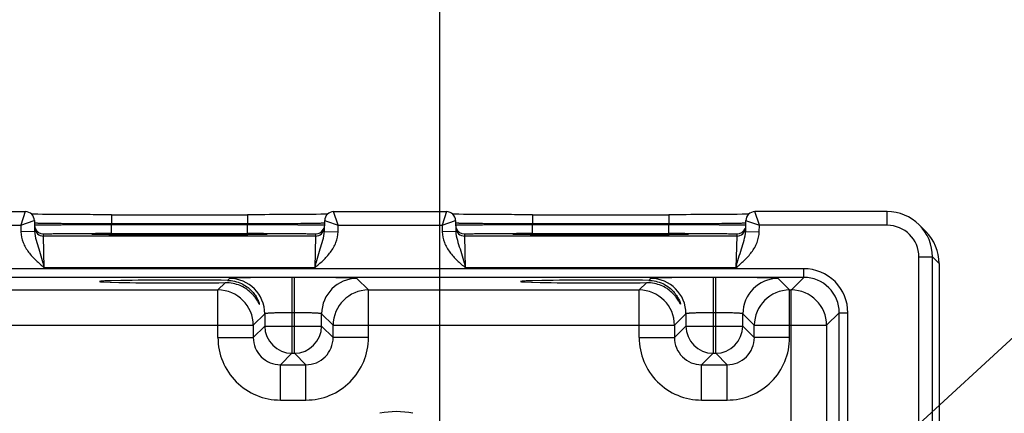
# Model space of a CAD drawing. Header units: inches. Extents: x 0 to 34, y 0 to 22.
# Tile 41 of 97: x 18 to 20.1, y 17.4 to 18.3. Entities that reach past the tile are written whole.
import ezdxf

# ---------------------------------------------------------------- set-up
doc = ezdxf.new("R2010")
doc.units = ezdxf.units.IN
doc.header["$LTSCALE"] = 1.87
doc.header["$MEASUREMENT"] = 0
doc.layers.get('0').update_dxf_attribs({"linetype": 'CONTINUOUS'})
for name, color, linetype in [('COSMETIC', 7, 'CONTINUOUS'), ('DETAIL', 7, 'CONTINUOUS'), ('DIMENSIONS', 7, 'CONTINUOUS')]:
    doc.layers.add(name, color=color, linetype=linetype)
doc.styles.get("Standard").update_dxf_attribs({"font": 'txt', "width": 0.8})
doc.dimstyles.new('DIMSTYLE_1', dxfattribs={"dimtxt": 0.125, "dimasz": 0.18, "dimexe": 0.125, "dimexo": 0.0625, "dimgap": 0.09, "dimtad": 0, "dimtih": 1, "dimtoh": 1, "dimzin": 4, "dimdsep": 46, "dimtxsty": 'STANDARD', "dimblk": '_FILLED', "dimblk1": '_FILLED', "dimblk2": '_FILLED', "dimcen": 0.09, "dimadec": 0, "dimazin": 0, "dimtp": 0.001, "dimtm": 0.001, "dimtfac": 1, "dimtofl": 0, "dimtmove": 0, "dimatfit": 3, "dimldrblk": '_FILLED', "dimfxl": 1, "dimtolj": 1, "dimtzin": 4, "dimarcsym": 0})
doc.dimstyles.get("Standard").update_dxf_attribs({"dimtxt": 0.125, "dimasz": 0.18, "dimexe": 0.125, "dimexo": 0.0625, "dimgap": 0.09, "dimtad": 0, "dimtih": 1, "dimtoh": 1, "dimdec": 3, "dimzin": 4, "dimdsep": 46, "dimtxsty": 'STANDARD', "dimblk": '_FILLED', "dimblk1": '_FILLED', "dimblk2": '_FILLED', "dimcen": 0.09, "dimadec": 0, "dimazin": 0, "dimtol": 1, "dimtp": 0.01, "dimtm": 0.01, "dimtfac": 1, "dimtdec": 3, "dimtofl": 0, "dimtmove": 0, "dimatfit": 3, "dimldrblk": '_FILLED', "dimfxl": 1, "dimtolj": 1, "dimtzin": 4, "dimarcsym": 0})

# ---------------------------------------------------------------- blocks, each defined once
blk = doc.blocks.new('*D15')
at = {"layer": 'DIMENSIONS', "color": 2, "linetype": 'CONTINUOUS'}
blk.add_line((18.8868, 16.7838), (18.8868, 18.5573), dxfattribs=at)
at = {"layer": 'DIMENSIONS', "color": 2, "linetype": 'CONTINUOUS', "insert": (18.8243, 18.6198), "char_height": 0.125, "width": 1.325, "attachment_point": 1, "rotation": 90, "line_spacing_factor": 0.9}
blk.add_mtext('14.89{\\Ftxt.shx;\\W1.000000;\\H0.125000; }[378.3]', dxfattribs=at)
blk = doc.blocks.new('_FILLED')
at = {"color": 0, "linetype": 'BYBLOCK'}
blk.add_solid([(0, 0), (-1, 0.174), (-1, -0.174)], dxfattribs=at)

msp = doc.modelspace()

# ---------------------------------------------------------------- linework, layer by layer
at = {"color": 7, "linetype": 'CONTINUOUS'}
for p, q in [((17.7223, 17.8816), (17.9713, 17.8816)), ((17.9713, 17.8816), (17.9615, 17.8516)), ((17.9902, 17.8758), (17.9852, 17.8759)), ((17.9986, 17.8757), (17.9902, 17.8758)), ((18.0089, 17.8756), (17.9986, 17.8757)), ((18.0223, 17.8754), (18.0089, 17.8756)), ((18.0379, 17.8753), (18.0223, 17.8754)), ((18.049, 17.8752), (18.0379, 17.8753)), ((18.0575, 17.8752), (18.049, 17.8752)), ((18.0646, 17.8751), (18.0575, 17.8752)), ((18.0719, 17.8751), (18.0646, 17.8751)), ((18.0796, 17.8751), (18.0719, 17.8751)), ((18.0855, 17.875), (18.0796, 17.8751)), ((18.0915, 17.875), (18.0855, 17.875)), ((18.0976, 17.875), (18.0915, 17.875)), ((18.1039, 17.875), (18.0976, 17.875)), ((18.1103, 17.875), (18.1039, 17.875)), ((18.1147, 17.875), (18.1103, 17.875)), ((18.1213, 17.8749), (18.1147, 17.875)), ((18.128, 17.8749), (18.1213, 17.8749)), ((18.1325, 17.8749), (18.128, 17.8749)), ((18.1394, 17.8749), (18.1325, 17.8749)), ((18.144, 17.8749), (18.1394, 17.8749)), ((18.151, 17.8749), (18.144, 17.8749)), ((18.1581, 17.8749), (18.151, 17.8749)), ((18.1614, 17.8749), (18.1581, 17.8749)), ((18.1614, 17.8749), (18.4622, 17.8749)), ((18.1614, 17.8749), (18.1614, 17.8553)), ((18.4622, 17.8749), (18.4622, 17.8553)), ((18.4823, 17.8749), (18.4743, 17.8749)), ((18.4927, 17.8749), (18.4823, 17.8749)), ((18.5004, 17.8749), (18.4927, 17.8749)), ((18.5104, 17.875), (18.5004, 17.8749)), ((18.5177, 17.875), (18.5104, 17.875)), ((18.5363, 17.875), (18.5272, 17.875)), ((18.5451, 17.8751), (18.5363, 17.875)), ((18.5556, 17.8751), (18.5451, 17.8751)), ((18.5674, 17.8752), (18.5556, 17.8751)), ((18.5834, 17.8753), (18.5674, 17.8752)), ((18.599, 17.8754), (18.5834, 17.8753)), ((18.6132, 17.8756), (18.599, 17.8754)), ((18.6238, 17.8757), (18.6132, 17.8756)), ((18.6322, 17.8758), (18.6238, 17.8757)), ((18.6384, 17.8759), (18.6322, 17.8758)), ((18.6621, 17.8516), (18.652, 17.8823)), ((18.6523, 17.8816), (18.9013, 17.8816)), ((18.9013, 17.8816), (18.8915, 17.8516)), ((18.9202, 17.8758), (18.9152, 17.8759)), ((18.9286, 17.8757), (18.9202, 17.8758)), ((18.9389, 17.8756), (18.9286, 17.8757)), ((18.9523, 17.8754), (18.9389, 17.8756)), ((18.9679, 17.8753), (18.9523, 17.8754)), ((18.979, 17.8752), (18.9679, 17.8753)), ((18.9875, 17.8752), (18.979, 17.8752)), ((18.9946, 17.8751), (18.9875, 17.8752)), ((19.0019, 17.8751), (18.9946, 17.8751)), ((19.0096, 17.8751), (19.0019, 17.8751)), ((19.0155, 17.875), (19.0096, 17.8751)), ((19.0215, 17.875), (19.0155, 17.875)), ((19.0276, 17.875), (19.0215, 17.875)), ((19.0339, 17.875), (19.0276, 17.875)), ((19.0403, 17.875), (19.0339, 17.875)), ((19.0447, 17.875), (19.0403, 17.875)), ((19.0513, 17.8749), (19.0447, 17.875)), ((19.058, 17.8749), (19.0513, 17.8749)), ((19.0625, 17.8749), (19.058, 17.8749)), ((19.0694, 17.8749), (19.0625, 17.8749)), ((19.074, 17.8749), (19.0694, 17.8749)), ((19.081, 17.8749), (19.074, 17.8749)), ((19.0881, 17.8749), (19.081, 17.8749)), ((19.0914, 17.8749), (19.0881, 17.8749)), ((19.0914, 17.8749), (19.3922, 17.8749)), ((19.0914, 17.8749), (19.0914, 17.8553)), ((19.3922, 17.8749), (19.3922, 17.8553)), ((19.4123, 17.8749), (19.4043, 17.8749)), ((19.4227, 17.8749), (19.4123, 17.8749)), ((19.4304, 17.8749), (19.4227, 17.8749)), ((19.4404, 17.875), (19.4304, 17.8749)), ((19.4572, 17.875), (19.4477, 17.875)), ((19.4663, 17.875), (19.4572, 17.875)), ((19.4751, 17.8751), (19.4663, 17.875)), ((19.4856, 17.8751), (19.4751, 17.8751)), ((19.4974, 17.8752), (19.4856, 17.8751)), ((19.5134, 17.8753), (19.4974, 17.8752)), ((19.529, 17.8754), (19.5134, 17.8753)), ((19.5432, 17.8756), (19.529, 17.8754)), ((19.5538, 17.8757), (19.5432, 17.8756)), ((19.5622, 17.8758), (19.5538, 17.8757)), ((19.5684, 17.8759), (19.5622, 17.8758)), ((19.5921, 17.8516), (19.582, 17.8823)), ((19.8743, 17.8816), (19.5823, 17.8816)), ((19.8743, 17.8516), (19.8743, 17.8816)), ((17.7321, 17.8516), (17.9615, 17.8516)), ((17.9615, 17.8516), (17.9912, 17.8619)), ((17.9615, 17.8516), (17.9617, 17.8374)), ((17.9913, 17.8619), (17.9917, 17.838)), ((18.1614, 17.8553), (18.4622, 17.8553)), ((18.1614, 17.8553), (18.1614, 17.8533)), ((18.1614, 17.8533), (18.4621, 17.8533)), ((18.1614, 17.8337), (18.1614, 17.8533)), ((18.4622, 17.8553), (18.4621, 17.8533)), ((18.4621, 17.8337), (18.4621, 17.8533)), ((18.6319, 17.838), (18.6323, 17.8619)), ((18.6323, 17.8619), (18.6361, 17.8606)), ((18.6361, 17.8606), (18.6621, 17.8516)), ((18.6618, 17.8374), (18.6621, 17.8516)), ((18.6621, 17.8516), (18.8915, 17.8516)), ((18.8915, 17.8516), (18.9212, 17.8619)), ((18.8915, 17.8516), (18.8917, 17.8374)), ((18.9213, 17.8619), (18.9217, 17.838)), ((19.0914, 17.8553), (19.3922, 17.8553)), ((19.0914, 17.8553), (19.0914, 17.8533)), ((19.0914, 17.8533), (19.3921, 17.8533)), ((19.0914, 17.8337), (19.0914, 17.8533)), ((19.3922, 17.8553), (19.3921, 17.8533)), ((19.3921, 17.8337), (19.3921, 17.8533)), ((19.5619, 17.838), (19.5623, 17.8619)), ((19.5623, 17.8619), (19.5661, 17.8606)), ((19.5661, 17.8606), (19.5921, 17.8516)), ((19.5918, 17.8374), (19.5921, 17.8516)), ((19.8743, 17.8516), (19.5921, 17.8516)), ((19.945, 17.8523), (19.9595, 17.8378)), ((17.9917, 17.838), (17.9617, 17.8374)), ((18.0115, 17.8277), (18.0115, 17.8324)), ((18.612, 17.8277), (18.0115, 17.8277)), ((18.0131, 17.7577), (18.0115, 17.8277)), ((18.1208, 17.8316), (18.1206, 17.8316)), ((18.121, 17.8316), (18.1208, 17.8316)), ((18.1214, 17.8315), (18.121, 17.8316)), ((18.1219, 17.8315), (18.1214, 17.8315)), ((18.1226, 17.8315), (18.1219, 17.8315)), ((18.1236, 17.8314), (18.1226, 17.8315)), ((18.1252, 17.8314), (18.1236, 17.8314)), ((18.1276, 17.8313), (18.1252, 17.8314)), ((18.1309, 17.8312), (18.1276, 17.8313)), ((18.1368, 17.8311), (18.1309, 17.8312)), ((18.1449, 17.831), (18.1368, 17.8311)), ((18.1557, 17.8308), (18.1449, 17.831)), ((18.1688, 17.8307), (18.1557, 17.8308)), ((18.1614, 17.8337), (18.4621, 17.8337)), ((18.1843, 17.8306), (18.1688, 17.8307)), ((18.193, 17.8305), (18.1843, 17.8306)), ((18.1992, 17.8305), (18.193, 17.8305)), ((18.2056, 17.8304), (18.1992, 17.8305)), ((18.2123, 17.8304), (18.2056, 17.8304)), ((18.2176, 17.8304), (18.2123, 17.8304)), ((18.223, 17.8303), (18.2176, 17.8304)), ((18.2267, 17.8303), (18.223, 17.8303)), ((18.25, 17.8302), (18.2248, 17.8303)), ((18.2402, 17.8303), (18.2343, 17.8303)), ((18.2443, 17.8302), (18.2402, 17.8303)), ((18.2505, 17.8302), (18.2443, 17.8302)), ((18.2509, 17.8302), (18.25, 17.8302)), ((18.2568, 17.8302), (18.2505, 17.8302)), ((18.2634, 17.8302), (18.2568, 17.8302)), ((18.2678, 17.8302), (18.2634, 17.8302)), ((18.2746, 17.8302), (18.2678, 17.8302)), ((18.2816, 17.8302), (18.2746, 17.8302)), ((18.2863, 17.8302), (18.2816, 17.8302)), ((18.2935, 17.8301), (18.2863, 17.8302)), ((18.3008, 17.8301), (18.2935, 17.8301)), ((18.3083, 17.8301), (18.3008, 17.8301)), ((18.3207, 17.8301), (18.3083, 17.8301)), ((18.3245, 17.8301), (18.3207, 17.8301)), ((18.3282, 17.8301), (18.3245, 17.8301)), ((18.3319, 17.8302), (18.3282, 17.8301)), ((18.3355, 17.8302), (18.3319, 17.8302)), ((18.3392, 17.8302), (18.3355, 17.8302)), ((18.3428, 17.8302), (18.3392, 17.8302)), ((18.3464, 17.8302), (18.3428, 17.8302)), ((18.35, 17.8302), (18.3464, 17.8302)), ((18.3535, 17.8302), (18.35, 17.8302)), ((18.357, 17.8302), (18.3535, 17.8302)), ((18.3605, 17.8302), (18.357, 17.8302)), ((18.364, 17.8302), (18.3605, 17.8302)), ((18.3674, 17.8302), (18.364, 17.8302)), ((18.3736, 17.8302), (18.3658, 17.8302)), ((18.3708, 17.8302), (18.3674, 17.8302)), ((18.3741, 17.8302), (18.3708, 17.8302)), ((18.3744, 17.8302), (18.3736, 17.8302)), ((18.3774, 17.8302), (18.3741, 17.8302)), ((18.3807, 17.8303), (18.3774, 17.8302)), ((18.384, 17.8303), (18.3807, 17.8303)), ((18.3872, 17.8303), (18.384, 17.8303)), ((18.3903, 17.8303), (18.3872, 17.8303)), ((18.3935, 17.8303), (18.3903, 17.8303)), ((18.3965, 17.8303), (18.3935, 17.8303)), ((18.4011, 17.8303), (18.3965, 17.8303)), ((18.4041, 17.8303), (18.4011, 17.8303)), ((18.407, 17.8304), (18.4041, 17.8303)), ((18.4099, 17.8304), (18.407, 17.8304)), ((18.4142, 17.8304), (18.4099, 17.8304)), ((18.417, 17.8304), (18.4142, 17.8304)), ((18.4211, 17.8304), (18.417, 17.8304)), ((18.425, 17.8305), (18.4211, 17.8304)), ((18.4277, 17.8305), (18.425, 17.8305)), ((18.4315, 17.8305), (18.4277, 17.8305)), ((18.4352, 17.8305), (18.4315, 17.8305)), ((18.44, 17.8306), (18.4352, 17.8305)), ((18.4446, 17.8306), (18.44, 17.8306)), ((18.449, 17.8306), (18.4446, 17.8306)), ((18.4553, 17.8307), (18.449, 17.8306)), ((18.4611, 17.8308), (18.4553, 17.8307)), ((18.4731, 17.8309), (18.4611, 17.8308)), ((18.4829, 17.831), (18.4731, 17.8309)), ((18.4901, 17.8312), (18.4829, 17.831)), ((18.4946, 17.8313), (18.4901, 17.8312)), ((18.4974, 17.8314), (18.4946, 17.8313)), ((18.4992, 17.8314), (18.4974, 17.8314)), ((18.5005, 17.8315), (18.4992, 17.8314)), ((18.5013, 17.8315), (18.5005, 17.8315)), ((18.5019, 17.8315), (18.5013, 17.8315)), ((18.5023, 17.8315), (18.5019, 17.8315)), ((18.5026, 17.8316), (18.5023, 17.8315)), ((18.5028, 17.8316), (18.5026, 17.8316)), ((18.503, 17.8316), (18.5028, 17.8316)), ((18.5031, 17.8316), (18.503, 17.8316)), ((18.612, 17.8277), (18.6104, 17.7577)), ((18.6121, 17.8324), (18.612, 17.8277)), ((18.6319, 17.838), (18.6618, 17.8374)), ((18.9217, 17.838), (18.8917, 17.8374)), ((18.9415, 17.8277), (18.9415, 17.8324)), ((19.542, 17.8277), (18.9415, 17.8277)), ((18.9431, 17.7577), (18.9415, 17.8277)), ((19.0508, 17.8316), (19.0506, 17.8316)), ((19.051, 17.8316), (19.0508, 17.8316)), ((19.0514, 17.8315), (19.051, 17.8316)), ((19.0519, 17.8315), (19.0514, 17.8315)), ((19.0526, 17.8315), (19.0519, 17.8315)), ((19.0536, 17.8314), (19.0526, 17.8315)), ((19.0552, 17.8314), (19.0536, 17.8314)), ((19.0576, 17.8313), (19.0552, 17.8314)), ((19.0609, 17.8312), (19.0576, 17.8313)), ((19.0668, 17.8311), (19.0609, 17.8312)), ((19.0749, 17.831), (19.0668, 17.8311)), ((19.0857, 17.8308), (19.0749, 17.831)), ((19.0988, 17.8307), (19.0857, 17.8308)), ((19.0914, 17.8337), (19.3921, 17.8337)), ((19.1143, 17.8306), (19.0988, 17.8307)), ((19.123, 17.8305), (19.1143, 17.8306)), ((19.1292, 17.8305), (19.123, 17.8305)), ((19.1356, 17.8304), (19.1292, 17.8305)), ((19.1423, 17.8304), (19.1356, 17.8304)), ((19.1476, 17.8304), (19.1423, 17.8304)), ((19.153, 17.8303), (19.1476, 17.8304)), ((19.1586, 17.8303), (19.153, 17.8303)), ((19.18, 17.8302), (19.1548, 17.8303)), ((19.1643, 17.8303), (19.1586, 17.8303)), ((19.1702, 17.8303), (19.1643, 17.8303)), ((19.1743, 17.8302), (19.1702, 17.8303)), ((19.1805, 17.8302), (19.1743, 17.8302)), ((19.1809, 17.8302), (19.18, 17.8302)), ((19.1868, 17.8302), (19.1805, 17.8302)), ((19.1934, 17.8302), (19.1868, 17.8302)), ((19.1978, 17.8302), (19.1934, 17.8302)), ((19.2046, 17.8302), (19.1978, 17.8302)), ((19.2116, 17.8302), (19.2046, 17.8302)), ((19.2163, 17.8302), (19.2116, 17.8302)), ((19.2235, 17.8301), (19.2163, 17.8302)), ((19.2308, 17.8301), (19.2235, 17.8301)), ((19.2383, 17.8301), (19.2308, 17.8301)), ((19.2507, 17.8301), (19.2383, 17.8301)), ((19.2545, 17.8301), (19.2507, 17.8301)), ((19.2582, 17.8301), (19.2545, 17.8301)), ((19.2619, 17.8302), (19.2582, 17.8301)), ((19.2655, 17.8302), (19.2619, 17.8302)), ((19.2692, 17.8302), (19.2655, 17.8302)), ((19.2728, 17.8302), (19.2692, 17.8302)), ((19.2764, 17.8302), (19.2728, 17.8302)), ((19.28, 17.8302), (19.2764, 17.8302)), ((19.2835, 17.8302), (19.28, 17.8302)), ((19.287, 17.8302), (19.2835, 17.8302)), ((19.2905, 17.8302), (19.287, 17.8302)), ((19.294, 17.8302), (19.2905, 17.8302)), ((19.2974, 17.8302), (19.294, 17.8302)), ((19.3036, 17.8302), (19.2958, 17.8302)), ((19.3008, 17.8302), (19.2974, 17.8302)), ((19.3041, 17.8302), (19.3008, 17.8302)), ((19.3044, 17.8302), (19.3036, 17.8302)), ((19.3074, 17.8302), (19.3041, 17.8302)), ((19.3107, 17.8303), (19.3074, 17.8302)), ((19.314, 17.8303), (19.3107, 17.8303)), ((19.3172, 17.8303), (19.314, 17.8303)), ((19.3203, 17.8303), (19.3172, 17.8303)), ((19.3235, 17.8303), (19.3203, 17.8303)), ((19.3265, 17.8303), (19.3235, 17.8303)), ((19.3311, 17.8303), (19.3265, 17.8303)), ((19.3341, 17.8303), (19.3311, 17.8303)), ((19.337, 17.8304), (19.3341, 17.8303)), ((19.3399, 17.8304), (19.337, 17.8304)), ((19.3442, 17.8304), (19.3399, 17.8304)), ((19.347, 17.8304), (19.3442, 17.8304)), ((19.3511, 17.8304), (19.347, 17.8304)), ((19.355, 17.8305), (19.3511, 17.8304)), ((19.3577, 17.8305), (19.355, 17.8305)), ((19.3615, 17.8305), (19.3577, 17.8305)), ((19.3652, 17.8305), (19.3615, 17.8305)), ((19.37, 17.8306), (19.3652, 17.8305)), ((19.3746, 17.8306), (19.37, 17.8306)), ((19.379, 17.8306), (19.3746, 17.8306)), ((19.3853, 17.8307), (19.379, 17.8306)), ((19.3929, 17.8308), (19.3853, 17.8307)), ((19.4046, 17.8309), (19.3929, 17.8308)), ((19.4141, 17.8311), (19.4046, 17.8309)), ((19.4211, 17.8312), (19.4141, 17.8311)), ((19.4253, 17.8313), (19.4211, 17.8312)), ((19.4278, 17.8314), (19.4253, 17.8313)), ((19.4295, 17.8314), (19.4278, 17.8314)), ((19.4307, 17.8315), (19.4295, 17.8314)), ((19.4315, 17.8315), (19.4307, 17.8315)), ((19.432, 17.8315), (19.4315, 17.8315)), ((19.4325, 17.8316), (19.432, 17.8315)), ((19.4327, 17.8316), (19.4325, 17.8316)), ((19.4329, 17.8316), (19.4327, 17.8316)), ((19.4331, 17.8316), (19.4329, 17.8316)), ((19.4332, 17.8316), (19.4331, 17.8316)), ((19.542, 17.8277), (19.5404, 17.7577)), ((19.5421, 17.8324), (19.542, 17.8277)), ((19.5619, 17.838), (19.5918, 17.8374)), ((19.9443, 17.7816), (19.9743, 17.7816)), ((19.9443, 14.5131), (19.9443, 17.7816)), ((19.9743, 17.7816), (19.9888, 17.7671)), ((19.9743, 14.5131), (19.9743, 17.7816)), ((19.9888, 17.7671), (19.9888, 14.5276)), ((19.6905, 17.7555), (6.7202, 17.7555)), ((18.6104, 17.7577), (18.0131, 17.7577)), ((19.5404, 17.7577), (18.9431, 17.7577)), ((19.6905, 17.7365), (19.6905, 17.7555)), ((19.6905, 17.7365), (6.7202, 17.7365)), ((18.4128, 17.7248), (18.3966, 17.7087)), ((18.422, 17.7341), (18.4178, 17.7298)), ((18.5656, 17.7364), (18.56, 17.7364)), ((18.56, 17.7364), (18.56, 17.5691)), ((18.5656, 17.5691), (18.5656, 17.7364)), ((18.7289, 17.7087), (18.7035, 17.7341)), ((19.3428, 17.7248), (19.3266, 17.7087)), ((19.352, 17.7341), (19.3478, 17.7298)), ((19.4956, 17.7364), (19.49, 17.7364)), ((19.49, 17.7364), (19.49, 17.5691)), ((19.4956, 17.5691), (19.4956, 17.7364)), ((19.6589, 17.7087), (19.6335, 17.7341)), ((19.6905, 17.7365), (19.6627, 17.7087)), ((17.7989, 17.7087), (18.3966, 17.7087)), ((18.3966, 17.6037), (18.3966, 17.7087)), ((18.7289, 17.7087), (19.3266, 17.7087)), ((18.7289, 17.6037), (18.7289, 17.7087)), ((19.3266, 17.6037), (19.3266, 17.7087)), ((19.6589, 17.7087), (19.6627, 17.7087)), ((19.6589, 17.6037), (19.6589, 17.7087)), ((19.6626, 14.586), (19.6626, 17.7087)), ((18.5, 17.6561), (18.4746, 17.6307)), ((18.5, 17.6561), (18.5, 17.6291)), ((18.5656, 17.6585), (18.56, 17.6585)), ((18.6509, 17.6307), (18.6256, 17.6561)), ((18.6256, 17.6291), (18.6256, 17.6561)), ((19.43, 17.6561), (19.4046, 17.6307)), ((19.43, 17.6561), (19.43, 17.6291)), ((19.4956, 17.6585), (19.49, 17.6585)), ((19.5809, 17.6307), (19.5556, 17.6561)), ((19.5556, 17.6291), (19.5556, 17.6561)), ((19.7685, 17.6585), (19.7406, 17.6307)), ((19.7685, 17.6585), (19.7875, 17.6585)), ((19.7685, 14.6362), (19.7685, 17.6585)), ((19.7875, 14.6362), (19.7875, 17.6585)), ((17.7209, 17.6307), (18.4746, 17.6307)), ((18.4746, 17.6307), (18.4746, 17.6037)), ((18.5, 17.6291), (18.4746, 17.6037)), ((18.5, 17.6291), (18.6256, 17.6291)), ((18.6256, 17.6291), (18.6509, 17.6037)), ((18.6509, 17.6307), (19.4046, 17.6307)), ((18.6509, 17.6037), (18.6509, 17.6307)), ((19.4046, 17.6307), (19.4046, 17.6037)), ((19.43, 17.6291), (19.4046, 17.6037)), ((19.43, 17.6291), (19.5556, 17.6291)), ((19.5556, 17.6291), (19.5809, 17.6037)), ((19.5809, 17.6307), (19.7406, 17.6307)), ((19.5809, 17.6037), (19.5809, 17.6307)), ((19.7406, 17.6307), (19.7406, 14.664)), ((18.3966, 17.6037), (18.4746, 17.6037)), ((18.7289, 17.6037), (18.6509, 17.6037)), ((19.3266, 17.6037), (19.4046, 17.6037)), ((19.6589, 17.6037), (19.5809, 17.6037)), ((18.56, 17.5691), (18.5346, 17.5437)), ((18.56, 17.5691), (18.5656, 17.5691)), ((18.5656, 17.5691), (18.5909, 17.5437)), ((19.49, 17.5691), (19.4646, 17.5437)), ((19.49, 17.5691), (19.4956, 17.5691)), ((19.4956, 17.5691), (19.5209, 17.5437)), ((18.5346, 17.5437), (18.5909, 17.5437)), ((18.5346, 17.4657), (18.5346, 17.5437)), ((18.5909, 17.4657), (18.5909, 17.5437)), ((19.4646, 17.5437), (19.5209, 17.5437)), ((19.4646, 17.4657), (19.4646, 17.5437)), ((19.5209, 17.4657), (19.5209, 17.5437)), ((18.5346, 17.4657), (18.5909, 17.4657)), ((19.4646, 17.4657), (19.5209, 17.4657))]:
    msp.add_line(p, q, dxfattribs=at)
for points in [[(18.4743, 17.8749), (18.4635, 17.8749), (18.4622, 17.8749)], [(18.5272, 17.875), (18.5201, 17.875), (18.5177, 17.875)], [(19.4043, 17.8749), (19.3935, 17.8749), (19.3922, 17.8749)], [(19.4477, 17.875), (19.4428, 17.875), (19.4404, 17.875)], [(18.1206, 17.8316), (18.1204, 17.8316), (18.1204, 17.8316), (18.1203, 17.8316)], [(18.2343, 17.8303), (18.2286, 17.8303), (18.2267, 17.8303)], [(18.5033, 17.8316), (18.5032, 17.8316), (18.5032, 17.8316), (18.5031, 17.8316)], [(19.0506, 17.8316), (19.0504, 17.8316), (19.0504, 17.8316), (19.0503, 17.8316)], [(19.4333, 17.8316), (19.4332, 17.8316), (19.4332, 17.8316)]]:
    msp.add_lwpolyline(points, dxfattribs=at)
for centre, radius, start, end in [((17.9713, 17.8616), 0.02, 1.0014, 90.003), ((18.6523, 17.8616), 0.02, 89.9965, 178.9986), ((18.9013, 17.8616), 0.02, 1.0014, 90.003), ((19.5823, 17.8616), 0.02, 89.9965, 178.9986), ((19.8743, 17.7816), 0.1, 359.9996, 90.0004), ((18.0116, 17.8524), 0.0201, 185.9764, 200.7377), ((18.9416, 17.8524), 0.0201, 185.9764, 200.7377), ((19.8743, 17.7816), 0.07, 0.0009, 89.9991), ((18.0115, 17.8477), 0.02, 185.9442, 270.0012), ((18.0115, 17.8524), 0.02, 200.7819, 269.9982), ((18.1611, 1.2048), 16.6289, 89.99887, 90.1204), ((18.3115, 39.2869), 21.4568, 269.83809, 270.00066), ((18.3125, 39.0167), 21.1866, 269.99809, 270.14427), ((18.4622, 0.9525), 16.8812, 89.88052, 90.00023), ((18.612, 17.8477), 0.02, 269.9988, 354.0557), ((18.6121, 17.8524), 0.02, 270.0018, 339.2182), ((18.9415, 17.8477), 0.02, 185.9442, 270.0012), ((18.9415, 17.8524), 0.02, 200.7819, 269.9982), ((19.0911, 1.2048), 16.6289, 89.99887, 90.1204), ((19.2415, 39.2869), 21.4568, 269.83809, 270.00066), ((19.2425, 39.0167), 21.1866, 269.99809, 270.14427), ((19.3922, 0.9525), 16.8812, 89.88052, 90.00023), ((19.542, 17.8477), 0.02, 269.9988, 354.0557), ((19.5421, 17.8524), 0.02, 270.0018, 339.2182), ((19.8888, 17.7671), 0.1, 359.9967, 44.9999), ((19.6905, 17.6585), 0.097, 359.9966, 90.0034), ((18.422, 17.6561), 0.078, 0.0209, 89.9791), ((18.7036, 17.6561), 0.078, 90.0209, 179.9791), ((19.352, 17.6561), 0.078, 0.0209, 89.9791), ((19.6336, 17.6561), 0.078, 90.0209, 179.9791), ((19.6905, 17.6586), 0.078, 359.9911, 90.0089), ((18.3966, 17.6307), 0.078, 0.0209, 89.9791), ((18.7289, 17.6307), 0.078, 90.021, 179.979), ((19.3266, 17.6307), 0.078, 0.0209, 89.9791), ((19.6589, 17.6307), 0.078, 90.021, 179.979), ((19.6626, 17.6307), 0.078, 0.0209, 89.9791), ((18.56, 17.6291), 0.06, 180.0215, 269.9785), ((18.5655, 17.6291), 0.06, 270.0215, 359.9785), ((19.49, 17.6291), 0.06, 180.0215, 269.9785), ((19.4955, 17.6291), 0.06, 270.0215, 359.9785), ((18.5346, 17.6037), 0.138, 179.9968, 270.0032), ((18.5346, 17.6037), 0.06, 179.9647, 270.0353), ((18.5909, 17.6037), 0.138, 269.9968, 0.0032), ((18.591, 17.6037), 0.06, 269.9659, 0.0341), ((19.4646, 17.6037), 0.138, 179.9968, 270.0032), ((19.4646, 17.6037), 0.06, 179.9647, 270.0353), ((19.5209, 17.6037), 0.138, 269.9968, 0.0032), ((19.521, 17.6037), 0.06, 269.9659, 0.0341)]:
    msp.add_arc(centre, radius, start, end, dxfattribs=at)
for centre in [(18.3118, 17.7274), (19.2418, 17.7274)]:
    msp.add_ellipse(centre, major_axis=(0.1771, 0), ratio=0.017455, start_param=0.92934, end_param=5.318939, dxfattribs=at)
for points in [[(17.9912, 17.8619), (17.9912, 17.8619), (17.9913, 17.8619), (17.9913, 17.8619)], [(18.9212, 17.8619), (18.9212, 17.8619), (18.9213, 17.8619), (18.9213, 17.8619)]]:
    msp.add_open_spline(points, degree=3, dxfattribs=at)
for points, knots in [([(17.9914, 17.8569), (17.9914, 17.8568), (17.9918, 17.8569), (17.9923, 17.8567), (17.9934, 17.8567), (17.9948, 17.8566), (17.9966, 17.8566), (17.9998, 17.8565), (18.0048, 17.8564), (18.0119, 17.8562), (18.0205, 17.8561), (18.0304, 17.856), (18.0416, 17.8559), (18.0539, 17.8558), (18.0723, 17.8556), (18.0972, 17.8555), (18.1286, 17.8553), (18.1503, 17.8553), (18.1614, 17.8553)], [0, 0, 0, 0, 0.001269, 0.004904, 0.010927, 0.019331, 0.030094, 0.043192, 0.076265, 0.118231, 0.168685, 0.227145, 0.293046, 0.365752, 0.444565, 0.617421, 0.804963, 1, 1, 1, 1]), ([(17.9915, 17.852), (17.9915, 17.8521), (17.9919, 17.852), (17.9924, 17.8522), (17.9935, 17.8522), (17.9948, 17.8522), (17.9967, 17.8523), (17.9999, 17.8523), (18.0049, 17.8524), (18.012, 17.8525), (18.0205, 17.8526), (18.0304, 17.8527), (18.0416, 17.8528), (18.0539, 17.8529), (18.0723, 17.853), (18.0972, 17.8531), (18.1287, 17.8532), (18.1504, 17.8533), (18.1614, 17.8533)], [0, 0, 0, 0, 0.001233, 0.004848, 0.010855, 0.019244, 0.029994, 0.043079, 0.076129, 0.118075, 0.168515, 0.226965, 0.292863, 0.365572, 0.444395, 0.617289, 0.804889, 1, 1, 1, 1]), ([(18.4621, 17.8533), (18.4732, 17.8533), (18.4949, 17.8532), (18.5264, 17.8531), (18.5512, 17.853), (18.5696, 17.8529), (18.5819, 17.8528), (18.5931, 17.8527), (18.603, 17.8526), (18.6116, 17.8525), (18.6187, 17.8524), (18.6237, 17.8523), (18.6269, 17.8523), (18.6287, 17.8522), (18.6301, 17.8522), (18.6312, 17.8522), (18.6317, 17.852), (18.6321, 17.8521), (18.6321, 17.852)], [0, 0, 0, 0, 0.195111, 0.382711, 0.555605, 0.634428, 0.707137, 0.773035, 0.831485, 0.881925, 0.923871, 0.956921, 0.970006, 0.980756, 0.989145, 0.995152, 0.998767, 1, 1, 1, 1]), ([(18.4622, 17.8553), (18.4832, 17.8553), (18.5139, 17.8554), (18.553, 17.8556), (18.5781, 17.8558), (18.599, 17.8561), (18.6135, 17.8563), (18.6224, 17.8565), (18.6269, 17.8566), (18.63, 17.8567), (18.6315, 17.8568), (18.632, 17.8569)], [0, 0, 0, 0, 0.372158, 0.541364, 0.690991, 0.815629, 0.910768, 0.946154, 0.972968, 0.990968, 1, 1, 1, 1]), ([(18.9214, 17.8569), (18.9214, 17.8568), (18.9218, 17.8569), (18.9223, 17.8567), (18.9234, 17.8567), (18.9248, 17.8566), (18.9266, 17.8566), (18.9298, 17.8565), (18.9348, 17.8564), (18.9419, 17.8562), (18.9505, 17.8561), (18.9604, 17.856), (18.9716, 17.8559), (18.9839, 17.8558), (19.0023, 17.8556), (19.0272, 17.8555), (19.0586, 17.8553), (19.0803, 17.8553), (19.0914, 17.8553)], [0, 0, 0, 0, 0.001269, 0.004904, 0.010927, 0.019331, 0.030094, 0.043192, 0.076265, 0.118231, 0.168685, 0.227145, 0.293046, 0.365752, 0.444565, 0.617421, 0.804963, 1, 1, 1, 1]), ([(18.9215, 17.852), (18.9215, 17.8521), (18.9219, 17.852), (18.9224, 17.8522), (18.9235, 17.8522), (18.9248, 17.8522), (18.9267, 17.8523), (18.9299, 17.8523), (18.9349, 17.8524), (18.942, 17.8525), (18.9505, 17.8526), (18.9604, 17.8527), (18.9716, 17.8528), (18.9839, 17.8529), (19.0023, 17.853), (19.0272, 17.8531), (19.0587, 17.8532), (19.0804, 17.8533), (19.0914, 17.8533)], [0, 0, 0, 0, 0.001233, 0.004848, 0.010855, 0.019244, 0.029994, 0.043079, 0.076129, 0.118075, 0.168515, 0.226965, 0.292863, 0.365572, 0.444395, 0.617289, 0.804889, 1, 1, 1, 1]), ([(19.3921, 17.8533), (19.4032, 17.8533), (19.4249, 17.8532), (19.4564, 17.8531), (19.4812, 17.853), (19.4996, 17.8529), (19.5119, 17.8528), (19.5231, 17.8527), (19.533, 17.8526), (19.5416, 17.8525), (19.5487, 17.8524), (19.5537, 17.8523), (19.5569, 17.8523), (19.5587, 17.8522), (19.5601, 17.8522), (19.5612, 17.8522), (19.5617, 17.852), (19.5621, 17.8521), (19.5621, 17.852)], [0, 0, 0, 0, 0.195111, 0.382711, 0.555605, 0.634428, 0.707137, 0.773035, 0.831485, 0.881925, 0.923871, 0.956921, 0.970006, 0.980756, 0.989145, 0.995152, 0.998767, 1, 1, 1, 1]), ([(19.3922, 17.8553), (19.4132, 17.8553), (19.4439, 17.8554), (19.483, 17.8556), (19.5081, 17.8558), (19.529, 17.8561), (19.5435, 17.8563), (19.5524, 17.8565), (19.5569, 17.8566), (19.56, 17.8567), (19.5615, 17.8568), (19.562, 17.8569)], [0, 0, 0, 0, 0.372158, 0.541364, 0.690991, 0.815629, 0.910768, 0.946154, 0.972968, 0.990968, 1, 1, 1, 1]), ([(17.9617, 17.8374), (17.9619, 17.8293), (17.9654, 17.813), (17.9779, 17.7917), (17.9946, 17.7737), (18.0069, 17.763), (18.0131, 17.7577)], [0, 0, 0, 0, 0.249434, 0.499356, 0.749606, 1, 1, 1, 1]), ([(17.9917, 17.838), (17.9918, 17.8314), (17.995, 17.8183), (18.0013, 17.7991), (18.0073, 17.7788), (18.0111, 17.7648), (18.0131, 17.7577)], [0, 0, 0, 0, 0.237871, 0.478216, 0.733079, 1, 1, 1, 1]), ([(18.0115, 17.8324), (18.0115, 17.8324), (18.0117, 17.8324), (18.012, 17.8325), (18.0127, 17.8325), (18.0136, 17.8326), (18.0148, 17.8326), (18.0168, 17.8327), (18.02, 17.8328), (18.0246, 17.8329), (18.0301, 17.833), (18.0365, 17.8331), (18.0468, 17.8332), (18.0615, 17.8334), (18.0811, 17.8335), (18.103, 17.8336), (18.1182, 17.8336), (18.1261, 17.8336)], [0, 0, 0, 0, 0.001224, 0.00465, 0.010321, 0.01824, 0.028394, 0.040766, 0.072077, 0.111958, 0.16014, 0.216285, 0.280008, 0.428364, 0.6011, 0.793426, 1, 1, 1, 1]), ([(18.1264, 17.8313), (18.1236, 17.8314), (18.1126, 17.8318), (18.1235, 17.8322), (18.1262, 17.8323)], [0, 0, 0, 0, 0.506957, 1, 1, 1, 1]), ([(18.1262, 17.8323), (18.1351, 17.8326), (18.1584, 17.8329), (18.2203, 17.8334), (18.2732, 17.8335), (18.3118, 17.8335)], [0, 0, 0, 0, 0.144834, 0.376551, 1, 1, 1, 1]), ([(18.2248, 17.8303), (18.2044, 17.8304), (18.1716, 17.8306), (18.1388, 17.831), (18.1264, 17.8313)], [0, 0, 0, 0, 0.622035, 1, 1, 1, 1]), ([(18.3118, 17.8335), (18.3502, 17.8335), (18.403, 17.8334), (18.4648, 17.8329), (18.4881, 17.8326), (18.4971, 17.8323)], [0, 0, 0, 0, 0.622443, 0.85433, 1, 1, 1, 1]), ([(18.4974, 17.8313), (18.4821, 17.8309), (18.4411, 17.8306), (18.4001, 17.8303), (18.3744, 17.8302)], [0, 0, 0, 0, 0.373943, 1, 1, 1, 1]), ([(18.4971, 17.8323), (18.4999, 17.8322), (18.511, 17.8318), (18.5001, 17.8314), (18.4974, 17.8313)], [0, 0, 0, 0, 0.507698, 1, 1, 1, 1]), ([(18.4974, 17.8336), (18.5053, 17.8336), (18.5206, 17.8336), (18.5424, 17.8335), (18.5621, 17.8334), (18.5768, 17.8332), (18.587, 17.8331), (18.5934, 17.833), (18.599, 17.8329), (18.6035, 17.8328), (18.6067, 17.8327), (18.6088, 17.8326), (18.6099, 17.8326), (18.6108, 17.8325), (18.6115, 17.8325), (18.6118, 17.8324), (18.6121, 17.8324), (18.6121, 17.8324)], [0, 0, 0, 0, 0.206573, 0.398898, 0.571634, 0.71999, 0.783713, 0.839858, 0.88804, 0.927922, 0.959234, 0.971605, 0.98176, 0.989679, 0.99535, 0.998776, 1, 1, 1, 1]), ([(18.6104, 17.7577), (18.6124, 17.7648), (18.6162, 17.7788), (18.6222, 17.7991), (18.6285, 17.8183), (18.6317, 17.8314), (18.6319, 17.838)], [0, 0, 0, 0, 0.26692, 0.521785, 0.762128, 1, 1, 1, 1]), ([(18.6104, 17.7577), (18.6166, 17.763), (18.629, 17.7737), (18.6457, 17.7917), (18.6582, 17.813), (18.6617, 17.8293), (18.6618, 17.8374)], [0, 0, 0, 0, 0.250433, 0.500695, 0.750607, 1, 1, 1, 1]), ([(18.8917, 17.8374), (18.8919, 17.8293), (18.8954, 17.813), (18.9079, 17.7917), (18.9246, 17.7737), (18.9369, 17.763), (18.9431, 17.7577)], [0, 0, 0, 0, 0.249434, 0.499356, 0.749606, 1, 1, 1, 1]), ([(18.9217, 17.838), (18.9218, 17.8314), (18.925, 17.8183), (18.9313, 17.7991), (18.9373, 17.7788), (18.9411, 17.7648), (18.9431, 17.7577)], [0, 0, 0, 0, 0.237871, 0.478216, 0.733079, 1, 1, 1, 1]), ([(18.9415, 17.8324), (18.9415, 17.8324), (18.9417, 17.8324), (18.942, 17.8325), (18.9427, 17.8325), (18.9436, 17.8326), (18.9448, 17.8326), (18.9468, 17.8327), (18.95, 17.8328), (18.9546, 17.8329), (18.9601, 17.833), (18.9665, 17.8331), (18.9768, 17.8332), (18.9915, 17.8334), (19.0111, 17.8335), (19.033, 17.8336), (19.0482, 17.8336), (19.0561, 17.8336)], [0, 0, 0, 0, 0.001224, 0.00465, 0.010321, 0.01824, 0.028394, 0.040766, 0.072077, 0.111958, 0.16014, 0.216285, 0.280008, 0.428364, 0.6011, 0.793426, 1, 1, 1, 1]), ([(19.0564, 17.8313), (19.0536, 17.8314), (19.0426, 17.8318), (19.0535, 17.8322), (19.0562, 17.8323)], [0, 0, 0, 0, 0.506957, 1, 1, 1, 1]), ([(19.0562, 17.8323), (19.0651, 17.8326), (19.0884, 17.8329), (19.1503, 17.8334), (19.2032, 17.8335), (19.2418, 17.8335)], [0, 0, 0, 0, 0.144834, 0.376551, 1, 1, 1, 1]), ([(19.1548, 17.8303), (19.1344, 17.8304), (19.1016, 17.8306), (19.0688, 17.831), (19.0564, 17.8313)], [0, 0, 0, 0, 0.622035, 1, 1, 1, 1]), ([(19.2418, 17.8335), (19.2802, 17.8335), (19.333, 17.8334), (19.3948, 17.8329), (19.4181, 17.8326), (19.4271, 17.8323)], [0, 0, 0, 0, 0.622443, 0.85433, 1, 1, 1, 1]), ([(19.4274, 17.8313), (19.4121, 17.8309), (19.3711, 17.8306), (19.3301, 17.8303), (19.3044, 17.8302)], [0, 0, 0, 0, 0.373943, 1, 1, 1, 1]), ([(19.4271, 17.8323), (19.4299, 17.8322), (19.441, 17.8318), (19.4301, 17.8314), (19.4274, 17.8313)], [0, 0, 0, 0, 0.507698, 1, 1, 1, 1]), ([(19.4274, 17.8336), (19.4353, 17.8336), (19.4506, 17.8336), (19.4724, 17.8335), (19.4921, 17.8334), (19.5068, 17.8332), (19.517, 17.8331), (19.5234, 17.833), (19.529, 17.8329), (19.5335, 17.8328), (19.5367, 17.8327), (19.5388, 17.8326), (19.5399, 17.8326), (19.5408, 17.8325), (19.5415, 17.8325), (19.5418, 17.8324), (19.5421, 17.8324), (19.5421, 17.8324)], [0, 0, 0, 0, 0.206573, 0.398898, 0.571634, 0.71999, 0.783713, 0.839858, 0.88804, 0.927922, 0.959234, 0.971605, 0.98176, 0.989679, 0.99535, 0.998776, 1, 1, 1, 1]), ([(19.5404, 17.7577), (19.5424, 17.7648), (19.5462, 17.7788), (19.5522, 17.7991), (19.5585, 17.8183), (19.5617, 17.8314), (19.5619, 17.838)], [0, 0, 0, 0, 0.26692, 0.521785, 0.762128, 1, 1, 1, 1]), ([(19.5404, 17.7577), (19.5466, 17.763), (19.559, 17.7737), (19.5757, 17.7917), (19.5882, 17.813), (19.5917, 17.8293), (19.5918, 17.8374)], [0, 0, 0, 0, 0.250433, 0.500695, 0.750607, 1, 1, 1, 1]), ([(18.488, 17.6775), (18.488, 17.6774), (18.4881, 17.6773), (18.4879, 17.6773), (18.4878, 17.6775), (18.4876, 17.6778), (18.4872, 17.6785), (18.4866, 17.6796), (18.4859, 17.6809), (18.4847, 17.6832), (18.4828, 17.6864), (18.4801, 17.6905), (18.4768, 17.6948), (18.473, 17.6992), (18.467, 17.7052), (18.458, 17.7122), (18.4451, 17.719), (18.4298, 17.7238), (18.4186, 17.7249), (18.4128, 17.7248)], [0, 0, 0, 0, 0.001227, 0.001933, 0.003552, 0.006307, 0.015176, 0.028203, 0.044786, 0.064311, 0.11032, 0.163239, 0.221276, 0.283424, 0.349132, 0.49033, 0.644891, 0.814188, 1, 1, 1, 1]), ([(18.4178, 17.7298), (18.4283, 17.7297), (18.4437, 17.7262), (18.4605, 17.7163), (18.4703, 17.7079), (18.4778, 17.6988), (18.4826, 17.6912), (18.4853, 17.6855), (18.4868, 17.6819), (18.4876, 17.6793), (18.4881, 17.6779), (18.488, 17.6775)], [0, 0, 0, 0, 0.337578, 0.486404, 0.623742, 0.749964, 0.862771, 0.911925, 0.953601, 0.984381, 1, 1, 1, 1]), ([(18.56, 17.7364), (18.5511, 17.7364), (18.5337, 17.7364), (18.5084, 17.7363), (18.485, 17.7361), (18.4672, 17.7358), (18.4545, 17.7356), (18.4464, 17.7354), (18.4395, 17.7352), (18.4336, 17.735), (18.4289, 17.7348), (18.4258, 17.7346), (18.4239, 17.7344), (18.423, 17.7343), (18.4224, 17.7342), (18.4221, 17.7341), (18.422, 17.7341)], [0, 0, 0, 0, 0.192891, 0.378526, 0.549945, 0.700693, 0.766512, 0.825116, 0.875955, 0.918551, 0.952509, 0.977514, 0.986589, 0.993353, 0.997807, 1, 1, 1, 1]), ([(18.7035, 17.7341), (18.7035, 17.7341), (18.7031, 17.7342), (18.7026, 17.7343), (18.7016, 17.7344), (18.6998, 17.7346), (18.6966, 17.7348), (18.692, 17.735), (18.6861, 17.7352), (18.6791, 17.7354), (18.671, 17.7356), (18.6584, 17.7358), (18.6405, 17.7361), (18.6172, 17.7363), (18.5919, 17.7364), (18.5744, 17.7364), (18.5656, 17.7364)], [0, 0, 0, 0, 0.002193, 0.006647, 0.013411, 0.022486, 0.047491, 0.081449, 0.124045, 0.174884, 0.233488, 0.299307, 0.450055, 0.621474, 0.807109, 1, 1, 1, 1]), ([(19.418, 17.6775), (19.418, 17.6774), (19.4181, 17.6773), (19.4179, 17.6773), (19.4178, 17.6775), (19.4176, 17.6778), (19.4172, 17.6785), (19.4166, 17.6796), (19.4159, 17.6809), (19.4147, 17.6832), (19.4128, 17.6864), (19.4101, 17.6905), (19.4068, 17.6948), (19.403, 17.6992), (19.397, 17.7052), (19.388, 17.7122), (19.3751, 17.719), (19.3598, 17.7238), (19.3486, 17.7249), (19.3428, 17.7248)], [0, 0, 0, 0, 0.001227, 0.001933, 0.003552, 0.006307, 0.015176, 0.028203, 0.044786, 0.064311, 0.11032, 0.163239, 0.221276, 0.283424, 0.349132, 0.49033, 0.644891, 0.814188, 1, 1, 1, 1]), ([(19.3478, 17.7298), (19.3583, 17.7297), (19.3737, 17.7262), (19.3905, 17.7163), (19.4003, 17.7079), (19.4078, 17.6988), (19.4126, 17.6912), (19.4153, 17.6855), (19.4168, 17.6819), (19.4176, 17.6793), (19.4181, 17.6779), (19.418, 17.6775)], [0, 0, 0, 0, 0.337578, 0.486404, 0.623742, 0.749964, 0.862771, 0.911925, 0.953601, 0.984381, 1, 1, 1, 1]), ([(19.49, 17.7364), (19.4811, 17.7364), (19.4637, 17.7364), (19.4384, 17.7363), (19.415, 17.7361), (19.3972, 17.7358), (19.3845, 17.7356), (19.3764, 17.7354), (19.3695, 17.7352), (19.3636, 17.735), (19.3589, 17.7348), (19.3558, 17.7346), (19.3539, 17.7344), (19.353, 17.7343), (19.3524, 17.7342), (19.3521, 17.7341), (19.352, 17.7341)], [0, 0, 0, 0, 0.192891, 0.378526, 0.549945, 0.700693, 0.766512, 0.825116, 0.875955, 0.918551, 0.952509, 0.977514, 0.986589, 0.993353, 0.997807, 1, 1, 1, 1]), ([(19.6335, 17.7341), (19.6335, 17.7341), (19.6331, 17.7342), (19.6326, 17.7343), (19.6316, 17.7344), (19.6298, 17.7346), (19.6266, 17.7348), (19.622, 17.735), (19.6161, 17.7352), (19.6091, 17.7354), (19.601, 17.7356), (19.5884, 17.7358), (19.5705, 17.7361), (19.5472, 17.7363), (19.5219, 17.7364), (19.5044, 17.7364), (19.4956, 17.7364)], [0, 0, 0, 0, 0.002193, 0.006647, 0.013411, 0.022486, 0.047491, 0.081449, 0.124045, 0.174884, 0.233488, 0.299307, 0.450055, 0.621474, 0.807109, 1, 1, 1, 1]), ([(18.56, 17.6585), (18.5561, 17.6585), (18.5486, 17.6584), (18.5376, 17.6583), (18.5274, 17.6581), (18.5185, 17.6578), (18.5119, 17.6575), (18.5076, 17.6572), (18.505, 17.657), (18.503, 17.6568), (18.5015, 17.6566), (18.5006, 17.6564), (18.5001, 17.6562), (18.5, 17.6561)], [0, 0, 0, 0, 0.192564, 0.377879, 0.549002, 0.699502, 0.823758, 0.874563, 0.917169, 0.951199, 0.976366, 0.992535, 1, 1, 1, 1]), ([(18.6256, 17.6561), (18.6255, 17.6562), (18.625, 17.6564), (18.6241, 17.6566), (18.6225, 17.6568), (18.6205, 17.657), (18.618, 17.6572), (18.6136, 17.6575), (18.6071, 17.6578), (18.5982, 17.6581), (18.588, 17.6583), (18.577, 17.6584), (18.5694, 17.6585), (18.5656, 17.6585)], [0, 0, 0, 0, 0.007465, 0.023634, 0.048801, 0.082831, 0.125437, 0.176242, 0.300498, 0.450998, 0.622121, 0.807436, 1, 1, 1, 1]), ([(19.49, 17.6585), (19.4861, 17.6585), (19.4786, 17.6584), (19.4676, 17.6583), (19.4574, 17.6581), (19.4485, 17.6578), (19.4419, 17.6575), (19.4376, 17.6572), (19.435, 17.657), (19.433, 17.6568), (19.4315, 17.6566), (19.4306, 17.6564), (19.4301, 17.6562), (19.43, 17.6561)], [0, 0, 0, 0, 0.192564, 0.377879, 0.549002, 0.699502, 0.823758, 0.874563, 0.917169, 0.951199, 0.976366, 0.992535, 1, 1, 1, 1]), ([(19.5556, 17.6561), (19.5555, 17.6562), (19.555, 17.6564), (19.5541, 17.6566), (19.5525, 17.6568), (19.5505, 17.657), (19.548, 17.6572), (19.5436, 17.6575), (19.5371, 17.6578), (19.5282, 17.6581), (19.518, 17.6583), (19.507, 17.6584), (19.4994, 17.6585), (19.4956, 17.6585)], [0, 0, 0, 0, 0.007465, 0.023634, 0.048801, 0.082831, 0.125437, 0.176242, 0.300498, 0.450998, 0.622121, 0.807436, 1, 1, 1, 1])]:
    msp.add_open_spline(points, degree=3, knots=knots, dxfattribs=at)
at = {"layer": 'COSMETIC', "color": 7, "linetype": 'CONTINUOUS'}
msp.add_arc((18.7908, 17.2653), 0.175, 77.993, 102.007, dxfattribs=at)

# ---------------------------------------------------------------- dimensions: what is measured, and where the dimension line sits
at = {"layer": 'DIMENSIONS', "color": 2, "linetype": 'CONTINUOUS'}
dim = msp.add_ordinate_dim(feature_location=(18.8868, 16.7838), offset=(0, 1.7735), dtype=1, origin=(3.9946, 16.7213), dimstyle='DIMSTYLE_1', override={"dimtad": 1, "dimtih": 0, "dimtoh": 0}, dxfattribs=at)
dim.commit()
dim.dimension.update_dxf_attribs({"geometry": '*D15', "text_midpoint": (18.8868, 19.2823)})

# ---------------------------------------------------------------- leaders
at = {"layer": 'DETAIL', "color": 2, "linetype": 'CONTINUOUS'}
msp.add_leader([(18.9615, 16.5078), (20.7388, 18.144), (20.9188, 18.144)], dimstyle='STANDARD', override={"dimtad": 0}, dxfattribs=at)

doc.saveas('drawing.dxf')
